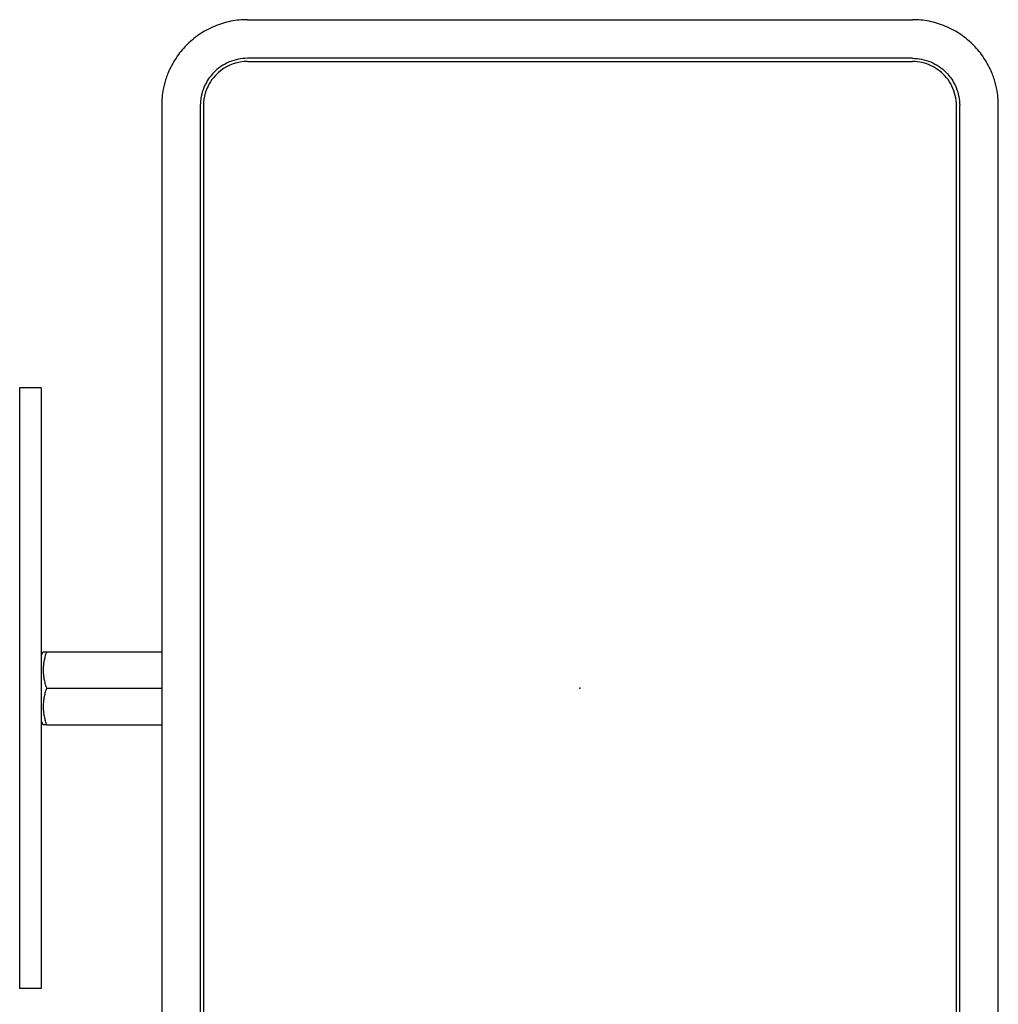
# Model space of a CAD drawing. Extents: x 744 to 2048, y 1140 to 2782.
# Tile 7 of 8: x 767 to 995, y 2553 to 2782. Entities that reach past the tile are written whole.
import ezdxf

# ---------------------------------------------------------------- set-up
doc = ezdxf.new("R2010")
doc.units = 0
doc.layers.add('KF_SONA_6_FRONT', color=7, linetype='CONTINUOUS')

# ---------------------------------------------------------------- blocks, each defined once
blk = doc.blocks.new('KF_SONA_6_FRONT')
at = {"layer": 'KF_SONA_6_FRONT', "ltscale": 1.31579}
for p, q in [((-77.5, 155.85), (77.5, 155.85)), ((77.5, 146.85), (-77.5, 146.85)), ((-77.5, 146.1), (77.5, 146.1)), ((-97.5, 135.85), (-97.5, -190.15)), ((-88.5, 135.85), (-88.5, -190.15)), ((-87.75, 135.85), (-87.75, -190.15)), ((87.75, -190.15), (87.75, 135.85)), ((88.5, -190.15), (88.5, 135.85)), ((97.5, -190.15), (97.5, 135.85)), ((-125.61, 70), (-130.61, 70)), ((-130.61, 70), (-130.61, -70)), ((-125.61, 70), (-125.61, -70)), ((-125.61, 7.65), (-125.11, 8.5)), ((-124.36, 8.5), (-97.5, 8.5)), ((-124.36, 0), (-97.5, 0)), ((-125.61, -7.65), (-125.11, -8.5)), ((-124.36, -8.5), (-97.5, -8.5)), ((-125.61, -70), (-130.61, -70))]:
    blk.add_line(p, q, dxfattribs=at)
for points, knots in [([(-77.5, 155.85), (-78.77, 155.85), (-80.08, 155.72), (-82.69, 155.21), (-83.99, 154.81), (-86.47, 153.77), (-87.67, 153.12), (-89.88, 151.61), (-90.89, 150.76), (-92.64, 148.97), (-93.45, 147.99), (-94.87, 145.84), (-95.5, 144.67), (-96.34, 142.61), (-96.64, 141.73), (-96.86, 140.85)], [-3.095727, -3.095727, -3.095727, -3.095727, -2.698265, -2.698265, -2.300802, -2.300802, -1.90334, -1.90334, -1.505878, -1.505878, -1.129408, -1.129408, -0.752939, -0.752939, -0.490891, -0.490891, -0.490891, -0.490891]), ([(96.86, 140.85), (96.64, 141.73), (96.34, 142.61), (95.5, 144.67), (94.87, 145.84), (93.45, 147.99), (92.64, 148.97), (90.89, 150.76), (89.88, 151.61), (87.67, 153.12), (86.47, 153.77), (83.99, 154.81), (82.69, 155.21), (80.08, 155.72), (78.77, 155.85), (77.5, 155.85)], [-11.829987, -11.829987, -11.829987, -11.829987, -11.567938, -11.567938, -11.191469, -11.191469, -10.814999, -10.814999, -10.417537, -10.417537, -10.020075, -10.020075, -9.622612, -9.622612, -9.22515, -9.22515, -9.22515, -9.22515]), ([(-77.5, 146.1), (-79.75, 146.1), (-83.49, 144.83), (-86.38, 141.32), (-87.52, 138.4), (-87.75, 136.82), (-87.75, 135.85)], [-1.160509, -1.160509, -1.160509, -1.160509, -0.663148, -0.331574, -0.207234, 0, 0, 0, 0]), ([(-77.5, 146.85), (-78.89, 146.85), (-80.38, 146.57), (-83.11, 145.42), (-84.36, 144.56), (-86.1, 142.79), (-86.77, 141.87), (-87.3, 140.85)], [-1.698134, -1.698134, -1.698134, -1.698134, -1.262836, -1.262836, -0.827537, -0.827537, -0.499179, -0.499179, -0.499179, -0.499179]), ([(77.5, 146.85), (78.89, 146.85), (80.38, 146.57), (83.11, 145.42), (84.36, 144.56), (86.1, 142.79), (86.77, 141.87), (87.3, 140.85)], [5.07571, 5.07571, 5.07571, 5.07571, 5.511008, 5.511008, 5.946306, 5.946306, 6.274664, 6.274664, 6.274664, 6.274664]), ([(87.75, 135.85), (87.75, 137.41), (87.01, 140.55), (84, 144.21), (80.51, 145.85), (78.25, 146.1), (77.5, 146.1)], [-1.158724, -1.158724, -1.158724, -1.158724, -0.82766, -0.496596, -0.165532, 0, 0, 0, 0]), ([(-96.86, 140.85), (-96.96, 140.46), (-97.05, 140.07), (-97.38, 138.4), (-97.5, 137.1), (-97.5, 135.85)], [-6.651329, -6.651329, -6.651329, -6.651329, -6.536908, -6.536908, -6.1604385, -6.1604385, -6.1604385, -6.1604385]), ([(-87.3, 140.85), (-87.43, 140.58), (-87.56, 140.31), (-88.22, 138.69), (-88.5, 137.23), (-88.5, 135.85)], [-0.4991794, -0.4991794, -0.4991794, -0.4991794, -0.4137687, -0.4137687, 0, 0, 0, 0]), ([(87.3, 140.85), (87.43, 140.58), (87.56, 140.31), (88.22, 138.69), (88.5, 137.23), (88.5, 135.85)], [-3.8861013, -3.8861013, -3.8861013, -3.8861013, -3.8006906, -3.8006906, -3.3869219, -3.3869219, -3.3869219, -3.3869219]), ([(97.5, 135.85), (97.5, 137.1), (97.38, 138.4), (97.05, 140.07), (96.96, 140.46), (96.86, 140.85)], [0, 0, 0, 0, 0.3764695, 0.3764695, 0.4908905, 0.4908905, 0.4908905, 0.4908905])]:
    blk.add_open_spline(points, degree=3, knots=knots, dxfattribs=at)
for points, weights in [([(-125.11, 8.5), (-125.11, 8.5), (-124.36, 8.5)], [1.07735026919, 1.07735026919, 1]), ([(-124.36, 8.5), (-125.77, 4.25), (-124.36, 0)], [1, 1.15470053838, 1]), ([(-124.36, 0), (-125.77, -4.25), (-124.36, -8.5)], [1, 1.15470053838, 1]), ([(-124.36, -8.5), (-125.11, -8.5), (-125.11, -8.5)], [1, 1.07735026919, 1.07735026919])]:
    blk.add_rational_spline(points, weights, degree=2, dxfattribs=at)
at = {"layer": 'KF_SONA_6_FRONT'}
blk.add_point((0, 0), dxfattribs=at)

msp = doc.modelspace()

# ---------------------------------------------------------------- block references
at = {"layer": 'KF_SONA_6_FRONT'}
msp.add_blockref('KF_SONA_6_FRONT', (897.41, 2626.59), dxfattribs=at)

doc.saveas('drawing.dxf')
